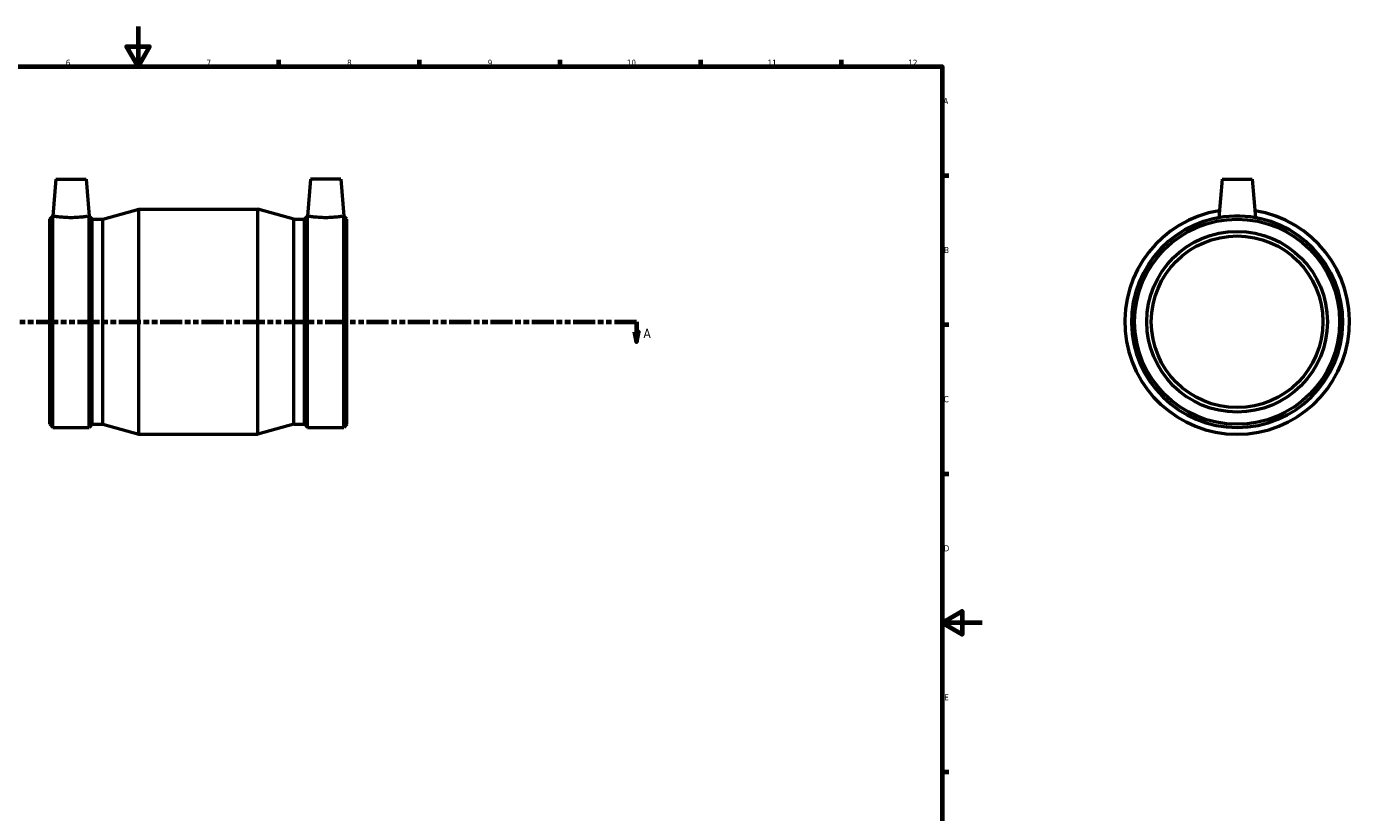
# Model space of a CAD drawing. Header units: millimetres. Extents: x -137 to 1024, y -189 to 1159.
# Tile 3 of 4: x 365 to 1024, y 203 to 594. Entities that reach past the tile are written whole.
import ezdxf

# ---------------------------------------------------------------- set-up
doc = ezdxf.new("R2010")
doc.units = ezdxf.units.MM
doc.linetypes.add('DOUBLE_DASH_CHAIN', pattern=[1.2403, 0.6614, -0.0827, 0.1654, -0.0827, 0.1654, -0.0827])
for name, color, linetype, lineweight in [('Border (ANSI)', 7, 'Continuous', 70), ('Section Line (ANSI)', 7, 'DOUBLE_DASH_CHAIN', 70), ('Visible (ANSI)', 7, 'Continuous', 50)]:
    doc.layers.add(name, color=color, linetype=linetype, lineweight=lineweight)
doc.styles.add('Label Text (ANSI)', font='tahoma.ttf')
doc.styles.add('Note Text (ANSI)', font='tahoma.ttf')

# ---------------------------------------------------------------- blocks, each defined once
blk = doc.blocks.new('Borders Default Border')
at = {"layer": 'Border (ANSI)'}
for p, q in [((490.58, 574), (490.58, 577.45)), ((560.67, 574), (560.67, 577.45)), ((630.75, 574), (630.75, 577.45)), ((700.83, 574), (700.83, 577.45)), ((770.92, 574), (770.92, 577.45)), ((821, 519.75), (824.45, 519.75)), ((821, 445.5), (824.45, 445.5)), ((821, 371.25), (824.45, 371.25)), ((821, 222.75), (824.45, 222.75))]:
    blk.add_line(p, q, dxfattribs=at)
at = {"layer": 'Border (ANSI)', "flags": 128}
for points in [[(420.5, 594), (420.5, 574), (414.73, 584), (426.27, 584), (420.5, 574)], [(20, 20), (20, 574), (821, 574), (821, 20), (20, 20)], [(841, 297), (821, 297), (831, 302.77), (831, 291.23), (821, 297)]]:
    blk.add_lwpolyline(points, dxfattribs=at)
at = {"layer": 'Border (ANSI)', "color": 230, "true_color": 0xff0080, "attachment_point": 7, "style": 'Note Text (ANSI)'}
for s, insert, char_height in [('6', (384.49, 574.34), 3.05), ('7', (454.6, 574.4), 3.05), ('8', (524.63, 574.33), 3.05), ('9', (594.7, 574.34), 3.05), ('10', (663.96, 574.34), 3.048), ('11', (734.04, 574.4), 3.048), ('12', (804.13, 574.4), 3.048), ('A', (821.63, 555.35), 3.05), ('B', (821.99, 481.1), 3.05), ('C', (821.8, 406.8), 3.05), ('D', (821.81, 332.6), 3.05), ('E', (822.05, 258.35), 3.05)]:
    blk.add_mtext(s, dxfattribs=dict(at, insert=insert, char_height=char_height))
blk = doc.blocks.new('2dTransSection0')
at = {"layer": 'Section Line (ANSI)', "linetype": 'Continuous'}
for p, q in [((245.35, 441.93), (246.35, 436.93)), ((247.35, 441.93), (245.35, 441.93)), ((246.35, 446.93), (257.32, 446.93)), ((246.35, 446.93), (246.35, 441.93)), ((246.35, 441.93), (246.35, 436.93)), ((246.35, 436.93), (247.35, 441.93)), ((657.79, 446.93), (668.76, 446.93)), ((667.76, 441.93), (668.76, 436.93)), ((669.76, 441.93), (667.76, 441.93)), ((668.76, 446.93), (668.76, 441.93)), ((668.76, 441.93), (668.76, 436.93)), ((668.76, 436.93), (669.76, 441.93))]:
    blk.add_line(p, q, dxfattribs=at)
at = {"layer": 'Section Line (ANSI)', "linetype": 'DOUBLE_DASH_CHAIN', "ltscale": 16.586296}
blk.add_line((246.35, 446.93), (668.76, 446.93), dxfattribs=at)
at = {"layer": 'Section Line (ANSI)', "linetype": 'Continuous', "flags": 128}
for points in [[(245.35, 441.93), (246.35, 436.93), (247.35, 441.93), (245.35, 441.93)], [(667.76, 441.93), (668.76, 436.93), (669.76, 441.93), (667.76, 441.93)]]:
    blk.add_lwpolyline(points, dxfattribs=at)
at = {"layer": 'Section Line (ANSI)'}
for points in [[(245.35, 441.93), (246.35, 436.93), (247.35, 441.93), (245.35, 441.93)], [(667.76, 441.93), (668.76, 436.93), (669.76, 441.93), (667.76, 441.93)]]:
    blk.add_solid(points, dxfattribs=at)
at = {"layer": 'Section Line (ANSI)', "char_height": 4.57, "attachment_point": 7, "style": 'Label Text (ANSI)'}
for insert in [(238.99, 438.86), (672.23, 438.86)]:
    blk.add_mtext('A', dxfattribs=dict(at, insert=insert))

msp = doc.modelspace()

# ---------------------------------------------------------------- linework, layer by layer
at = {"layer": 'Visible (ANSI)'}
for p, q in [((379.616, 517.927), (378, 499.457)), ((379.616, 517.927), (394.616, 517.927)), ((394.616, 517.927), (396.232, 499.457)), ((506.446, 517.927), (504.83, 499.457)), ((521.446, 517.927), (506.446, 517.927)), ((521.446, 517.927), (523.062, 499.457)), ((960.464, 517.927), (958.787, 498.761)), ((960.464, 517.927), (975.464, 517.927)), ((975.464, 517.927), (977.141, 498.761)), ((402.994, 497.988), (420.931, 502.927)), ((420.931, 390.927), (420.931, 502.927)), ((420.931, 502.927), (480.131, 502.927)), ((480.131, 390.927), (480.131, 502.927)), ((498.069, 497.988), (480.131, 502.927)), ((376.531, 497.988), (378, 499.457)), ((376.531, 395.867), (376.531, 497.988)), ((378.11, 394.287), (378.11, 499.55)), ((396.122, 394.287), (396.122, 499.55)), ((397.701, 497.988), (396.232, 499.457)), ((397.701, 395.867), (397.701, 497.988)), ((397.701, 497.988), (402.994, 497.988)), ((402.994, 395.867), (402.994, 497.988)), ((498.069, 395.867), (498.069, 497.988)), ((498.069, 497.988), (503.361, 497.988)), ((503.361, 497.988), (504.83, 499.457)), ((503.361, 395.867), (503.361, 497.988)), ((504.94, 394.287), (504.94, 499.55)), ((522.952, 394.287), (522.952, 499.55)), ((524.531, 497.988), (523.062, 499.457)), ((524.531, 395.867), (524.531, 497.988)), ((376.531, 395.867), (378.11, 394.287)), ((397.701, 395.867), (396.122, 394.287)), ((397.701, 395.867), (402.994, 395.867)), ((402.994, 395.867), (420.931, 390.927)), ((498.069, 395.867), (480.131, 390.927)), ((498.069, 395.867), (503.361, 395.867)), ((503.361, 395.867), (504.94, 394.287)), ((524.531, 395.867), (522.952, 394.287)), ((378.11, 394.287), (396.122, 394.287)), ((420.931, 390.927), (480.131, 390.927)), ((504.94, 394.287), (522.952, 394.287))]:
    msp.add_line(p, q, dxfattribs=at)
for radius in [51.061, 45, 42.75]:
    msp.add_circle((967.964, 446.927), radius, dxfattribs=at)
for radius, start, end in [(56, 99.118016, 80.881984), (52.64, 91.479848, 88.520152)]:
    msp.add_arc((967.964, 446.927), radius, start, end, dxfattribs=at)
for points in [[(378.11, 499.55), (378.036, 499.487), (378, 499.457), (378, 499.457)], [(396.232, 499.457), (396.232, 499.457), (396.196, 499.487), (396.122, 499.55)], [(504.94, 499.55), (504.866, 499.487), (504.83, 499.457), (504.83, 499.457)], [(523.062, 499.457), (523.062, 499.457), (523.026, 499.487), (522.952, 499.55)]]:
    msp.add_open_spline(points, degree=3, dxfattribs=at)
for points, knots in [([(396.122, 499.55), (396.014, 499.531), (395.816, 499.497), (395.071, 499.376), (394.375, 499.269), (392.764, 499.067), (391.741, 498.958), (389.493, 498.804), (388.268, 498.761), (385.965, 498.761), (384.739, 498.804), (382.491, 498.958), (381.468, 499.067), (379.858, 499.269), (379.161, 499.376), (378.416, 499.497), (378.218, 499.531), (378.11, 499.55)], [1.5139536, 1.5139536, 1.5139536, 1.5139536, 1.7252499, 1.7252499, 2.0700469, 2.0700469, 2.4154763, 2.4154763, 2.7609057, 2.7609057, 3.1063352, 3.1063352, 3.4517646, 3.4517646, 3.7965616, 3.7965616, 4.0078579, 4.0078579, 4.0078579, 4.0078579]), ([(522.952, 499.55), (522.844, 499.531), (522.646, 499.497), (521.901, 499.376), (521.205, 499.269), (519.594, 499.067), (518.571, 498.958), (516.323, 498.804), (515.098, 498.761), (513.946, 498.761), (512.795, 498.761), (511.569, 498.804), (509.321, 498.958), (508.298, 499.067), (506.688, 499.269), (505.991, 499.376), (505.246, 499.497), (505.048, 499.531), (504.94, 499.55)], [4.2748594, 4.2748594, 4.2748594, 4.2748594, 4.4861556, 4.4861556, 4.8309527, 4.8309527, 5.1763821, 5.1763821, 5.5218115, 5.5218115, 5.5218115, 5.8672409, 5.8672409, 6.2126703, 6.2126703, 6.5574673, 6.5574673, 6.7687636, 6.7687636, 6.7687636, 6.7687636]), ([(969.323, 499.55), (968.869, 499.487), (968.411, 499.457), (967.517, 499.457), (967.059, 499.487), (966.604, 499.55)], [1.67424917, 1.67424917, 1.67424917, 1.67424917, 1.80831472, 1.80831472, 1.94238027, 1.94238027, 1.94238027, 1.94238027])]:
    msp.add_open_spline(points, degree=3, knots=knots, dxfattribs=at)

# ---------------------------------------------------------------- block references
msp.add_blockref('Borders Default Border', (0, 0))
at = {"layer": 'Section Line (ANSI)'}
msp.add_blockref('2dTransSection0', (0, 0), dxfattribs=at)

doc.saveas('drawing.dxf')
